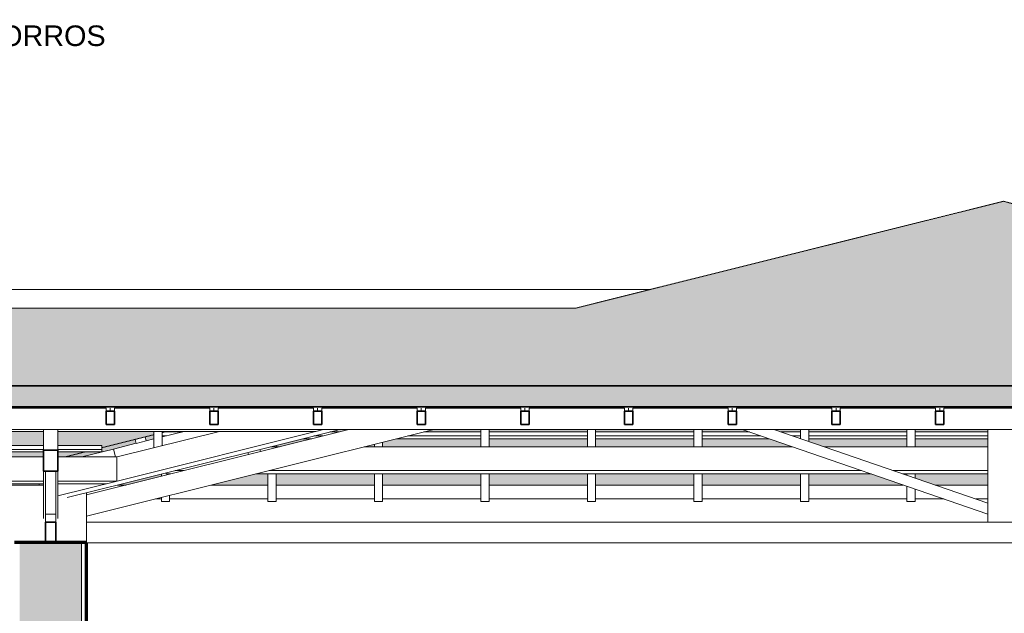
# Model space of a CAD drawing. Header units: millimetres. Extents: x -32613 to 52917, y -2150 to 8528.
# Tile 10 of 256: x -6746 to -1964, y 4705 to 7591. Entities that reach past the tile are written whole.
import ezdxf

# ---------------------------------------------------------------- set-up
doc = ezdxf.new("R2010")
doc.units = ezdxf.units.MM
doc.linetypes.add('_Tracejado médio', pattern=[4, 3, -1])
for name, color, linetype, lineweight in [('A-GENM', 13, 'Continuous', 18), ('A-GLAZ-CWMG', 51, 'Continuous', 18), ('A-ROOF', 132, 'Continuous', 25), ('A-ROOF-OTLN', 132, 'Continuous', 25), ('A-ROOF-PATT', 132, 'Continuous', 25), ('A-WALL', 113, 'Continuous', 25), ('A-WALL-PATT', 111, 'Continuous', 70), ('G-ANNO-TEXT', 231, 'Continuous', 9)]:
    doc.layers.add(name, color=color, linetype=linetype, lineweight=lineweight)
doc.styles.add('Arial_3', font='arial.ttf', dxfattribs={"height": 100})

# ---------------------------------------------------------------- blocks, each defined once
blk = doc.blocks.new('Rectangular Mullion - 6x12 cm-3934083-CORTE A - MANTER _ DEMOLIR')
at = {"layer": 'A-GLAZ-CWMG'}
blk.add_line((938.7, 5598.7), (-28513.7, 5598.7), dxfattribs=at)
blk = doc.blocks.new('Rectangular Mullion - 6x12 cm-3933961-CORTE A - MANTER _ DEMOLIR')
at = {"layer": 'A-GLAZ-CWMG'}
for p, q in [((-5576.7, 5491.5), (-5579.3, 5501.8)), ((-5637.5, 5487.3), (-5634.9, 5477)), ((-5634.9, 5477), (-5576.7, 5491.5))]:
    blk.add_line(p, q, dxfattribs=at)
blk = doc.blocks.new('Rectangular Mullion - 6x12 cm-3933646-CORTE A - MANTER _ DEMOLIR')
at = {"layer": 'A-GLAZ-CWMG'}
for p, q in [((-5307.1, 5589.6), (-5270.4, 5598.7)), ((-10411.1, 5589.6), (-6631.1, 5589.6)), ((-6561.1, 5589.6), (-5307.1, 5589.6))]:
    blk.add_line(p, q, dxfattribs=at)
blk = doc.blocks.new('Rectangular Mullion - 2x5 cm-4253631-CORTE A - MANTER _ DEMOLIR')
at = {"layer": 'A-GLAZ-CWMG'}
for p, q in [((-6184.7, 5550.8), (-6179.8, 5531.4)), ((-6131.3, 5543.6), (-6136.2, 5563)), ((-6179.8, 5531.4), (-6131.3, 5543.6))]:
    blk.add_line(p, q, dxfattribs=at)
blk = doc.blocks.new('Rectangular Mullion - 2x5 cm-4253648-CORTE A - MANTER _ DEMOLIR')
at = {"layer": 'A-GLAZ-CWMG'}
for p, q in [((-6326, 5701.8), (-6789.5, 5701.8)), ((-5822.5, 5701.8), (-6286, 5701.8)), ((-5319, 5701.8), (-5782.5, 5701.8)), ((-4815.5, 5701.8), (-5279, 5701.8)), ((-4312, 5701.8), (-4775.5, 5701.8)), ((-3808.5, 5701.8), (-4272, 5701.8)), ((-3305, 5701.8), (-3768.5, 5701.8)), ((-2801.5, 5701.8), (-3265, 5701.8)), ((-2298, 5701.8), (-2761.5, 5701.8)), ((-1794.5, 5701.8), (-2258, 5701.8))]:
    blk.add_line(p, q, dxfattribs=at)
blk = doc.blocks.new('Rectangular Mullion - 2x5 cm-4253661-CORTE A - MANTER _ DEMOLIR')
at = {"layer": 'A-GLAZ-CWMG'}
for p, q in [((-6095.3, 5567.4), (-6095.3, 5573.2)), ((-6095.3, 5553.9), (-6095.3, 5567.4)), ((-6094.4, 5567.4), (-6095.3, 5567.4)), ((-6095.3, 5553.9), (-6094.4, 5553.9)), ((-6041.4, 5586.7), (-5959, 5586.7)), ((-5371, 5553.9), (-5327.1, 5553.9)), ((-5273.2, 5567.4), (-5317.1, 5567.4)), ((-5240, 5586.7), (-5196.1, 5586.7)), ((-4914.8, 5553.9), (-4506.2, 5553.9)), ((-4506.2, 5567.4), (-4860.9, 5567.4)), ((-4783.8, 5586.7), (-4506.2, 5586.7)), ((-4466.2, 5586.7), (-3988.8, 5586.7)), ((-3988.8, 5567.4), (-4466.2, 5567.4)), ((-4466.2, 5553.9), (-3988.8, 5553.9)), ((-3948.8, 5586.7), (-3471.4, 5586.7)), ((-3471.4, 5567.4), (-3948.8, 5567.4)), ((-3948.8, 5553.9), (-3471.4, 5553.9)), ((-3431.4, 5586.7), (-3202.2, 5586.7)), ((-3146.3, 5567.4), (-3431.4, 5567.4)), ((-3431.4, 5553.9), (-3107.1, 5553.9)), ((-3048.6, 5586.7), (-2954.1, 5586.7)), ((-2954.1, 5567.4), (-2992.7, 5567.4)), ((-2914.1, 5586.7), (-2436.7, 5586.7)), ((-2436.7, 5567.4), (-2914.1, 5567.4)), ((-2914.1, 5553.9), (-2436.7, 5553.9)), ((-2396.7, 5586.7), (-2043.8, 5586.7)), ((-2043.8, 5567.4), (-2396.7, 5567.4)), ((-2396.7, 5553.9), (-2043.8, 5553.9))]:
    blk.add_line(p, q, dxfattribs=at)
blk = doc.blocks.new('Rectangular Mullion - 2x5 cm-4253676-CORTE A - MANTER _ DEMOLIR')
at = {"layer": 'A-GLAZ-CWMG'}
for p, q in [((-7071, 5520.9), (-6631.1, 5520.9)), ((-6631.1, 5501.4), (-7071, 5501.4)), ((-6561.1, 5520.9), (-6346.8, 5520.9)), ((-6346.8, 5501.4), (-6561.1, 5501.4)), ((-6346.8, 5520.9), (-6346.8, 5501.4)), ((-6346.8, 5501.4), (-6346.8, 5490.8)), ((-7071, 5490.8), (-6631.1, 5490.8)), ((-6561.1, 5490.8), (-6346.8, 5490.8))]:
    blk.add_line(p, q, dxfattribs=at)
blk = doc.blocks.new('Rectangular Mullion - 4x6_3-3931011-CORTE A - MANTER _ DEMOLIR')
at = {"layer": 'A-GLAZ-CWMG'}
for p, q in [((-26969.2, 5701.9), (-26969.2, 5687.9)), ((-26949.2, 5687.9), (-26949.2, 5701.9)), ((-26929.2, 5687.9), (-26929.2, 5701.9))]:
    blk.add_line(p, q, dxfattribs=at)
at = {"layer": 'A-GLAZ-CWMG', "lineweight": 35}
for p, q in [((-26949.2, 5687.9), (-26969.2, 5687.9)), ((-26969.2, 5687.9), (-26969.2, 5623.4)), ((-26929.2, 5687.9), (-26949.2, 5687.9)), ((-26929.2, 5623.4), (-26929.2, 5687.9)), ((-26969.2, 5623.4), (-26929.2, 5623.4))]:
    blk.add_line(p, q, dxfattribs=at)
blk = doc.blocks.new('Rectangular Mullion - 4x6_3-3931012-CORTE A - MANTER _ DEMOLIR')
at = {"layer": 'A-GLAZ-CWMG'}
for p, q in [((-3808.5, 5701.9), (-3808.5, 5687.9)), ((-3788.5, 5687.9), (-3788.5, 5701.9)), ((-3768.5, 5687.9), (-3768.5, 5701.9))]:
    blk.add_line(p, q, dxfattribs=at)
at = {"layer": 'A-GLAZ-CWMG', "lineweight": 35}
for p, q in [((-3788.5, 5687.9), (-3808.5, 5687.9)), ((-3808.5, 5687.9), (-3808.5, 5623.4)), ((-3768.5, 5687.9), (-3788.5, 5687.9)), ((-3768.5, 5623.4), (-3768.5, 5687.9)), ((-3808.5, 5623.4), (-3768.5, 5623.4))]:
    blk.add_line(p, q, dxfattribs=at)
blk = doc.blocks.new('Rectangular Mullion - 4x6_3-3931013-CORTE A - MANTER _ DEMOLIR')
at = {"layer": 'A-GLAZ-CWMG'}
for p, q in [((-3305, 5701.9), (-3305, 5687.9)), ((-3285, 5687.9), (-3285, 5701.9)), ((-3265, 5687.9), (-3265, 5701.9))]:
    blk.add_line(p, q, dxfattribs=at)
at = {"layer": 'A-GLAZ-CWMG', "lineweight": 35}
for p, q in [((-3285, 5687.9), (-3305, 5687.9)), ((-3305, 5687.9), (-3305, 5623.4)), ((-3265, 5687.9), (-3285, 5687.9)), ((-3265, 5623.4), (-3265, 5687.9)), ((-3305, 5623.4), (-3265, 5623.4))]:
    blk.add_line(p, q, dxfattribs=at)
blk = doc.blocks.new('Rectangular Mullion - 4x6_3-3931014-CORTE A - MANTER _ DEMOLIR')
at = {"layer": 'A-GLAZ-CWMG'}
for p, q in [((-2801.5, 5701.9), (-2801.5, 5687.9)), ((-2781.5, 5687.9), (-2781.5, 5701.9)), ((-2761.5, 5687.9), (-2761.5, 5701.9))]:
    blk.add_line(p, q, dxfattribs=at)
at = {"layer": 'A-GLAZ-CWMG', "lineweight": 35}
for p, q in [((-2781.5, 5687.9), (-2801.5, 5687.9)), ((-2801.5, 5687.9), (-2801.5, 5623.4)), ((-2761.5, 5687.9), (-2781.5, 5687.9)), ((-2761.5, 5623.4), (-2761.5, 5687.9)), ((-2801.5, 5623.4), (-2761.5, 5623.4))]:
    blk.add_line(p, q, dxfattribs=at)
blk = doc.blocks.new('Rectangular Mullion - 4x6_3-3931015-CORTE A - MANTER _ DEMOLIR')
at = {"layer": 'A-GLAZ-CWMG'}
for p, q in [((-2298, 5701.9), (-2298, 5687.9)), ((-2278, 5687.9), (-2278, 5701.9)), ((-2258, 5687.9), (-2258, 5701.9))]:
    blk.add_line(p, q, dxfattribs=at)
at = {"layer": 'A-GLAZ-CWMG', "lineweight": 35}
for p, q in [((-2278, 5687.9), (-2298, 5687.9)), ((-2298, 5687.9), (-2298, 5623.4)), ((-2258, 5687.9), (-2278, 5687.9)), ((-2258, 5623.4), (-2258, 5687.9)), ((-2298, 5623.4), (-2258, 5623.4))]:
    blk.add_line(p, q, dxfattribs=at)
blk = doc.blocks.new('Rectangular Mullion - 4x6_3-3931043-CORTE A - MANTER _ DEMOLIR')
at = {"layer": 'A-GLAZ-CWMG'}
for p, q in [((-2436.7, 5514.5), (-2436.7, 5598.7)), ((-2396.7, 5514.5), (-2396.7, 5598.7)), ((-2436.7, 5376), (-2436.7, 5382.8)), ((-2396.7, 5362.2), (-2396.7, 5382.8)), ((-2436.7, 5248.9), (-2436.7, 5323.1)), ((-2396.7, 5248.9), (-2396.7, 5309.3)), ((-2396.7, 5248.9), (-2436.7, 5248.9))]:
    blk.add_line(p, q, dxfattribs=at)
blk = doc.blocks.new('Rectangular Mullion - 4x6_3-3931044-CORTE A - MANTER _ DEMOLIR')
at = {"layer": 'A-GLAZ-CWMG'}
for p, q in [((-2954.1, 5554.1), (-2954.1, 5598.7)), ((-2914.1, 5540.3), (-2914.1, 5598.7)), ((-2954.1, 5248.9), (-2954.1, 5382.8)), ((-2914.1, 5248.9), (-2914.1, 5382.8)), ((-2914.1, 5248.9), (-2954.1, 5248.9))]:
    blk.add_line(p, q, dxfattribs=at)
blk = doc.blocks.new('Rectangular Mullion - 4x6_3-3931045-CORTE A - MANTER _ DEMOLIR')
at = {"layer": 'A-GLAZ-CWMG'}
for p, q in [((-3471.4, 5514.5), (-3471.4, 5598.7)), ((-3431.4, 5514.5), (-3431.4, 5598.7)), ((-3471.4, 5248.9), (-3471.4, 5382.8)), ((-3431.4, 5248.9), (-3431.4, 5382.8)), ((-3431.4, 5248.9), (-3471.4, 5248.9))]:
    blk.add_line(p, q, dxfattribs=at)
blk = doc.blocks.new('Rectangular Mullion - 4x6_3-3931046-CORTE A - MANTER _ DEMOLIR')
at = {"layer": 'A-GLAZ-CWMG'}
for p, q in [((-3988.8, 5514.5), (-3988.8, 5598.7)), ((-3948.8, 5514.5), (-3948.8, 5598.7)), ((-3988.8, 5248.9), (-3988.8, 5382.8)), ((-3948.8, 5248.9), (-3948.8, 5382.8)), ((-3948.8, 5248.9), (-3988.8, 5248.9))]:
    blk.add_line(p, q, dxfattribs=at)
blk = doc.blocks.new('Rectangular Mullion - 4x6_3-3931047-CORTE A - MANTER _ DEMOLIR')
at = {"layer": 'A-GLAZ-CWMG'}
for p, q in [((-4506.2, 5514.5), (-4506.2, 5598.7)), ((-4466.2, 5514.5), (-4466.2, 5598.7)), ((-4506.2, 5248.9), (-4506.2, 5382.8)), ((-4466.2, 5248.9), (-4466.2, 5382.8)), ((-4466.2, 5248.9), (-4506.2, 5248.9))]:
    blk.add_line(p, q, dxfattribs=at)
blk = doc.blocks.new('Rectangular Mullion - 4x6_3-3925268-CORTE A - MANTER _ DEMOLIR')
at = {"layer": 'A-GLAZ-CWMG'}
for p, q in [((-5023.5, 5514.5), (-5023.5, 5526.7)), ((-4983.5, 5514.5), (-4983.5, 5536.7)), ((-5023.5, 5248.9), (-5023.5, 5382.8)), ((-4983.5, 5248.9), (-4983.5, 5382.8)), ((-4983.5, 5248.9), (-5023.5, 5248.9))]:
    blk.add_line(p, q, dxfattribs=at)
blk = doc.blocks.new('Rectangular Mullion - 4x6_3-3925269-CORTE A - MANTER _ DEMOLIR')
at = {"layer": 'A-GLAZ-CWMG'}
for p, q in [((-5500.9, 5514.5), (-5500.9, 5521.4)), ((-5540.9, 5248.9), (-5540.9, 5382.8)), ((-5500.9, 5248.9), (-5500.9, 5382.8)), ((-5500.9, 5248.9), (-5540.9, 5248.9))]:
    blk.add_line(p, q, dxfattribs=at)
blk = doc.blocks.new('Rectangular Mullion - 4x6_3-3925270-CORTE A - MANTER _ DEMOLIR')
at = {"layer": 'A-GLAZ-CWMG'}
for p, q in [((-6038.2, 5568.2), (-6054.4, 5568.2)), ((-6032.8, 5568.2), (-6038.2, 5568.2)), ((-6058.2, 5371.1), (-6058.2, 5382.1)), ((-6018.2, 5381.1), (-6018.2, 5382.8)), ((-6058.2, 5248.9), (-6058.2, 5268.1)), ((-6018.2, 5248.9), (-6018.2, 5278.1)), ((-6018.2, 5248.9), (-6058.2, 5248.9))]:
    blk.add_line(p, q, dxfattribs=at)
blk = doc.blocks.new('Rectangular Mullion - 4x6_3-3931055-CORTE A - MANTER _ DEMOLIR')
at = {"layer": 'A-GLAZ-CWMG'}
blk.add_line((-6445.1, 5465.1), (-6290.4, 5503.8), dxfattribs=at)
blk = doc.blocks.new('Rectangular Mullion - 4x6_3-3931056-CORTE A - MANTER _ DEMOLIR')
at = {"layer": 'A-GLAZ-CWMG'}
for p, q in [((-6131.3, 5543.6), (-6094.4, 5552.8)), ((-6054.4, 5562.8), (-5947.4, 5589.6)), ((-6290.4, 5503.8), (-6179.8, 5531.5)), ((-6280.7, 5465.1), (-6290.4, 5503.8))]:
    blk.add_line(p, q, dxfattribs=at)
blk = doc.blocks.new('Rectangular Mullion - 4x6_3-3931062-CORTE A - MANTER _ DEMOLIR')
at = {"layer": 'A-GLAZ-CWMG'}
for p, q in [((-6094.4, 5510), (-6094.4, 5589.6)), ((-6054.4, 5520), (-6054.4, 5589.6))]:
    blk.add_line(p, q, dxfattribs=at)
blk = doc.blocks.new('Rectangular Mullion - 6x12 cm 2-4082023-CORTE A - MANTER _ DEMOLIR')
at = {"layer": 'A-GLAZ-CWMG'}
for p, q in [((-5270.4, 5598.7), (-6266.4, 5349.7)), ((-6220.7, 5341.5), (-5203, 5595.9)), ((-5776.2, 5589.6), (-6266.4, 5467))]:
    blk.add_line(p, q, dxfattribs=at)
blk = doc.blocks.new('Rectangular Mullion - 6x12 cm-4090282-CORTE A - MANTER _ DEMOLIR')
at = {"layer": 'A-GLAZ-CWMG'}
for p, q in [((-10411.1, 5465.1), (-6631.1, 5465.1)), ((-6561.1, 5465.1), (-6273.9, 5465.1)), ((-6273.9, 5347.9), (-6273.9, 5465.1)), ((-6631.1, 5347.9), (-10411.1, 5347.9)), ((-10411.1, 5335.1), (-6631.1, 5335.1)), ((-6273.9, 5347.9), (-6561.1, 5347.9)), ((-6561.1, 5335.1), (-6324.8, 5335.1)), ((-6324.8, 5335.1), (-6273.9, 5347.9))]:
    blk.add_line(p, q, dxfattribs=at)
blk = doc.blocks.new('Rectangular Mullion - 6x12 cm-3933675-CORTE A - MANTER _ DEMOLIR')
at = {"layer": 'A-GLAZ-CWMG'}
for p, q in [((-5528.7, 5514.5), (-5484.8, 5514.5)), ((-5072.5, 5514.5), (-2992.6, 5514.5)), ((-2839, 5514.5), (-2043.8, 5514.5)), ((-6035, 5382.8), (-6035, 5387.9)), ((-6035, 5382.8), (-6011.8, 5382.8)), ((-5947.1, 5398.9), (-5990.9, 5398.9)), ((-5599.5, 5382.8), (-2610, 5382.8)), ((-2657, 5398.9), (-5534.7, 5398.9)), ((-2043.8, 5398.9), (-2503.4, 5398.9)), ((-2456.4, 5382.8), (-2043.8, 5382.8))]:
    blk.add_line(p, q, dxfattribs=at)
blk = doc.blocks.new('tesoura1 - tesoura-4027799-CORTE A - MANTER _ DEMOLIR')
at = {"layer": 'A-GENM'}
for p, q in [((-6421.1, 5177.3), (-4735.5, 5598.7)), ((-5147.8, 5598.7), (-5576.7, 5491.5)), ((-3237.3, 5598.7), (-2043.8, 5187.8)), ((-2043.8, 5240.7), (-3083.7, 5598.7)), ((-2043.8, 5598.7), (-2043.8, 5147.8)), ((-5634.9, 5477), (-6421.1, 5280.4)), ((-2043.8, 5187.8), (-2043.8, 5240.7)), ((2257.2, 5147.8), (-6421.1, 5147.8)), ((-2043.8, 5147.8), (-1893.8, 5147.8)), ((-6421.1, 5047.8), (-1701.1, 5047.8))]:
    blk.add_line(p, q, dxfattribs=at)
blk = doc.blocks.new('tesoura2 - tesoura-4027960-CORTE A - MANTER _ DEMOLIR')
at = {"layer": 'A-GENM'}
for p, q in [((-6631.1, 5498.5), (-6631.1, 5598.7)), ((-6561.1, 5598.7), (-6561.1, 5498.5)), ((-6631.1, 5165.5), (-6631.1, 5396.2)), ((-6621.1, 5187.8), (-6621.1, 5396.2)), ((-6571.1, 5396.2), (-6571.1, 5187.8)), ((-6561.1, 5396.2), (-6561.1, 5165.5)), ((-6571.1, 5187.8), (-6621.1, 5187.8)), ((-6621.1, 5147.8), (-6621.1, 5187.8)), ((-6571.1, 5187.8), (-6571.1, 5147.8))]:
    blk.add_line(p, q, dxfattribs=at)
at = {"layer": 'A-GENM', "lineweight": 35}
for p, q in [((-6631.1, 5498.5), (-6631.1, 5396.2)), ((-6561.1, 5498.5), (-6631.1, 5498.5)), ((-6561.1, 5396.2), (-6561.1, 5498.5)), ((-6631.1, 5396.2), (-6561.1, 5396.2)), ((-6621.1, 5147.8), (-6621.1, 5047.8)), ((-6571.1, 5147.8), (-6621.1, 5147.8)), ((-6571.1, 5047.8), (-6571.1, 5147.8)), ((-6621.1, 5047.8), (-6571.1, 5047.8))]:
    blk.add_line(p, q, dxfattribs=at)
blk = doc.blocks.new('Rectangular Mullion - 6x12 cm 2-4082029-CORTE A - MANTER _ DEMOLIR')
at = {"layer": 'A-GLAZ-CWMG'}
for p, q in [((-6266.4, 5467), (-6273.9, 5465.1)), ((-6651.3, 5335.1), (-6651.3, 5328.7)), ((-6266.4, 5349.7), (-6561.1, 5276.1)), ((-6515.2, 5267.9), (-6220.7, 5341.5))]:
    blk.add_line(p, q, dxfattribs=at)
blk = doc.blocks.new('Rectangular Mullion - 6x12 cm-4082020-CORTE A - MANTER _ DEMOLIR')
at = {"layer": 'A-GLAZ-CWMG'}
blk.add_line((-6651.3, 5328.7), (-6651.3, 5335.1), dxfattribs=at)

msp = doc.modelspace()

# ---------------------------------------------------------------- hatches: boundary and pattern name
at = {"layer": 'A-ROOF-PATT'}
msp.add_hatch(color=254, dxfattribs=at).paths.add_polyline_path([(1355.299, 5810.779), (-1968.026, 6708.077), (-4043.835, 6189.125), (-27444.816, 6189.197), (-28958.488, 5810.779), (874.507, 5810.779)], flags=0)
at = {"layer": 'A-ROOF-PATT', "lineweight": 18}
msp.add_hatch(color=21, dxfattribs=at).paths.add_polyline_path([(-30474.495, 5328.7), (-28955.483, 5708.453), (1350.653, 5708.453), (2757.885, 5328.765), (2783.885, 5425.061), (1355.299, 5810.779), (-28958.488, 5810.779), (-30500.78, 5425.206), (-30476.653, 5328.7)], flags=0)
at = {"layer": 'A-ROOF-PATT'}
h = msp.add_hatch(color=254, dxfattribs=at)
h.paths.add_polyline_path([(2743.21, 5328.765), (2756.905, 5328.765), (2329.254, 5444.231), (2329.254, 5424.972), (2323.932, 5424.972), (2680.252, 5328.765)], flags=0)
h.paths.add_polyline_path([(-6271.607, 5328.765), (-6226.566, 5329.055), (-6058.241, 5371.137), (-6058.241, 5382.106), (-6266.442, 5330.056)], flags=0)
h.paths.add_polyline_path([(-5815.417, 5328.765), (-5540.88, 5328.765), (-5540.88, 5382.756), (-5599.452, 5382.756), (-5764.493, 5341.496)], flags=0)
h.paths.add_polyline_path([(-5500.88, 5328.765), (-5023.518, 5328.765), (-5023.518, 5382.756), (-5500.88, 5382.756)], flags=0)
h.paths.add_polyline_path([(-4983.518, 5328.765), (-4506.156, 5328.765), (-4506.156, 5382.756), (-4983.518, 5382.756)], flags=0)
h.paths.add_polyline_path([(-4466.156, 5328.765), (-3988.795, 5328.765), (-3988.795, 5382.756), (-4466.156, 5382.756)], flags=0)
h.paths.add_polyline_path([(-3948.795, 5328.765), (-3471.433, 5328.765), (-3471.433, 5382.756), (-3948.795, 5382.756)], flags=0)
h.paths.add_polyline_path([(-3431.433, 5328.765), (-2954.072, 5328.765), (-2954.072, 5382.756), (-3431.433, 5382.756)], flags=0)
h.paths.add_polyline_path([(-2914.072, 5328.765), (-2453.219, 5328.765), (-2610.022, 5382.756), (-2914.072, 5382.756)], flags=0)
h.paths.add_polyline_path([(-2299.642, 5328.765), (-2043.759, 5328.765), (-2043.759, 5382.756), (-2396.71, 5382.756), (-2396.71, 5362.188)], flags=0)
h.paths.add_polyline_path([(1586.825, 5328.765), (1386.857, 5382.756), (1224.821, 5382.756), (1224.821, 5328.765), (1472.492, 5328.765)], flags=0)
h.paths.add_polyline_path([(-1879.349, 5328.765), (-1637.876, 5328.765), (-1481.074, 5382.756), (-1879.349, 5382.756)], flags=0)
h.paths.add_polyline_path([(-1484.298, 5328.765), (-1401.987, 5328.765), (-1401.987, 5357.107)], flags=0)
h.paths.add_polyline_path([(-1361.987, 5328.765), (-884.625, 5328.765), (-884.625, 5382.756), (-1327.496, 5382.756), (-1361.987, 5370.88)], flags=0)
h.paths.add_polyline_path([(1184.821, 5328.765), (1184.821, 5382.756), (707.459, 5382.756), (707.459, 5328.765), (1173.499, 5328.765)], flags=0)
h.paths.add_polyline_path([(-844.625, 5328.765), (-367.264, 5328.765), (-367.264, 5382.756), (-844.625, 5382.756)], flags=0)
h.paths.add_polyline_path([(-327.264, 5328.765), (150.098, 5328.765), (150.098, 5382.756), (-327.264, 5382.756)], flags=0)
h.paths.add_polyline_path([(190.098, 5328.765), (667.459, 5328.765), (667.459, 5382.756), (190.098, 5382.756)], flags=0)
h.paths.add_polyline_path([(-2436.71, 5375.961), (-2436.71, 5382.756), (-2456.444, 5382.756)], flags=0)
h.paths.add_polyline_path([(-6018.241, 5381.137), (-6011.762, 5382.756), (-6018.241, 5382.756)], flags=0)
h.paths.add_polyline_path([(2279.322, 5457.712), (1851.671, 5573.178), (1851.671, 5553.919), (1846.349, 5553.919), (2202.669, 5457.712)], flags=0)
h.paths.add_polyline_path([(-6527.511, 5465.128), (-6445.128, 5465.128), (-6179.811, 5531.458), (-6184.657, 5550.842), (-6346.806, 5510.304), (-6346.806, 5490.759), (-6424.987, 5490.759), (-6520.041, 5466.996)], flags=0)
h.paths.add_polyline_path([(-4466.156, 5514.49), (-3988.795, 5514.49), (-3988.795, 5553.919), (-4466.156, 5553.919)], flags=0)
h.paths.add_polyline_path([(-1879.349, 5514.49), (-1401.987, 5514.49), (-1401.987, 5553.919), (-1879.349, 5553.919)], flags=0)
h.paths.add_polyline_path([(555.029, 5514.49), (667.459, 5514.49), (667.459, 5553.919), (190.098, 5553.919), (190.098, 5514.49), (276.521, 5514.49)], flags=0)
h.paths.add_polyline_path([(-3948.795, 5514.49), (-3471.433, 5514.49), (-3471.433, 5553.919), (-3948.795, 5553.919)], flags=0)
h.paths.add_polyline_path([(-4506.156, 5514.49), (-4506.156, 5553.919), (-4914.801, 5553.919), (-4983.518, 5536.74), (-4983.518, 5514.49), (-4507.359, 5514.49)], flags=0)
h.paths.add_polyline_path([(-2043.759, 5514.49), (-2043.759, 5553.919), (-2396.71, 5553.919), (-2396.71, 5514.49), (-2115.419, 5514.49)], flags=0)
h.paths.add_polyline_path([(707.459, 5514.49), (898.955, 5514.49), (752.921, 5553.919), (707.459, 5553.919)], flags=0)
h.paths.add_polyline_path([(-327.264, 5514.49), (150.098, 5514.49), (150.098, 5553.919), (-327.264, 5553.919)], flags=0)
h.paths.add_polyline_path([(-5023.518, 5514.49), (-5023.518, 5526.74), (-5072.518, 5514.49)], flags=0)
h.paths.add_polyline_path([(-3311.389, 5514.49), (-2992.603, 5514.49), (-3107.114, 5553.919), (-3431.433, 5553.919), (-3431.433, 5514.49)], flags=0)
h.paths.add_polyline_path([(-1361.987, 5514.49), (-1098.492, 5514.49), (-983.981, 5553.919), (-1361.987, 5553.919)], flags=0)
h.paths.add_polyline_path([(-367.264, 5514.49), (-367.264, 5553.919), (-830.404, 5553.919), (-844.625, 5549.022), (-844.625, 5514.49), (-620.456, 5514.49)], flags=0)
h.paths.add_polyline_path([(-944.914, 5514.49), (-884.625, 5514.49), (-884.625, 5535.249), (-919.449, 5523.258)], flags=0)
h.paths.add_polyline_path([(-5500.88, 5514.49), (-5484.828, 5514.49), (-5327.111, 5553.919), (-5370.99, 5553.919), (-5500.88, 5521.447)], flags=0)
h.paths.add_polyline_path([(-2436.71, 5514.49), (-2436.71, 5553.919), (-2914.072, 5553.919), (-2914.072, 5540.33), (-2839.026, 5514.49), (-2713.404, 5514.49)], flags=0)
h.paths.add_polyline_path([(-6131.304, 5543.584), (-6094.392, 5552.812), (-6094.392, 5553.919), (-6095.311, 5553.919), (-6095.311, 5573.178), (-6136.15, 5562.968), (-6133.888, 5553.919)], flags=0)
h.paths.add_polyline_path([(-3988.795, 5586.66), (-3988.795, 5598.743), (-4466.156, 5598.743), (-4466.156, 5586.66), (-4208.367, 5586.66)], flags=0)
h.paths.add_polyline_path([(-4506.156, 5586.66), (-4506.156, 5598.743), (-4735.503, 5598.743), (-4783.838, 5586.66), (-4507.359, 5586.66)], flags=0)
h.paths.add_polyline_path([(-327.264, 5586.66), (150.098, 5586.66), (150.098, 5598.743), (-327.264, 5598.743)], flags=0)
h.paths.add_polyline_path([(-3948.795, 5586.66), (-3471.433, 5586.66), (-3471.433, 5598.743), (-3948.795, 5598.743)], flags=0)
h.paths.add_polyline_path([(-367.264, 5586.66), (-367.264, 5598.743), (-700.224, 5598.743), (-735.317, 5586.66), (-620.456, 5586.66)], flags=0)
h.paths.add_polyline_path([(631.659, 5586.66), (586.905, 5598.743), (190.098, 5598.743), (190.098, 5586.66), (597.484, 5586.66)], flags=0)
h.paths.add_polyline_path([(-888.895, 5586.66), (-884.625, 5588.13), (-884.625, 5598.743), (-1361.987, 5598.743), (-1361.987, 5586.66), (-919.449, 5586.66)], flags=0)
h.paths.add_polyline_path([(1760.663, 5586.66), (1763.454, 5596.997), (1374.088, 5702.126), (1374.088, 5682.866), (1368.766, 5682.866), (1716.786, 5588.901), (1742.182, 5588.901), (1742.182, 5586.66), (1758.241, 5586.66)], flags=0)
h.paths.add_polyline_path([(-3431.433, 5586.66), (-3202.2, 5586.66), (-3237.294, 5598.743), (-3431.433, 5598.743)], flags=0)
h.paths.add_polyline_path([(-1401.987, 5586.66), (-1401.987, 5598.743), (-1879.349, 5598.743), (-1879.349, 5586.66), (-1517.434, 5586.66)], flags=0)
h.paths.add_polyline_path([(-3048.623, 5586.66), (-2954.072, 5586.66), (-2954.072, 5598.743), (-3083.716, 5598.743)], flags=0)
h.paths.add_polyline_path([(-6041.385, 5586.66), (-5959.002, 5586.66), (-5947.406, 5589.559), (-6029.788, 5589.559), (-6035.013, 5588.253)], flags=0)
h.paths.add_polyline_path([(-5240.027, 5586.66), (-5196.148, 5586.66), (-5147.814, 5598.743), (-5202.988, 5598.743), (-5202.988, 5595.92)], flags=0)
h.paths.add_polyline_path([(-2043.759, 5586.66), (-2043.759, 5598.743), (-2396.71, 5598.743), (-2396.71, 5586.66), (-2115.419, 5586.66)], flags=0)
h.paths.add_polyline_path([(-2914.072, 5586.66), (-2436.71, 5586.66), (-2436.71, 5598.743), (-2914.072, 5598.743)], flags=0)
h = msp.add_hatch(color=254, dxfattribs=at)
h.paths.add_polyline_path([(-10120.936, 5465.128), (-9652.618, 5465.128), (-9652.618, 5490.759), (-10120.936, 5490.759)], flags=0)
h.paths.add_polyline_path([(-10160.936, 5465.128), (-10160.936, 5490.759), (-10411.115, 5490.759), (-10411.115, 5465.128), (-10188.218, 5465.128)], flags=0)
h.paths.add_polyline_path([(-9291.24, 5465.128), (-9144.3, 5465.128), (-9144.3, 5490.759), (-9612.618, 5490.759), (-9612.618, 5465.128)], flags=0)
h.paths.add_polyline_path([(-13149.513, 5465.128), (-12702.526, 5465.128), (-12702.526, 5490.759), (-13170.844, 5490.759), (-13170.844, 5469.608)], flags=0)
h.paths.add_polyline_path([(-9104.3, 5465.128), (-8635.982, 5465.128), (-8635.982, 5490.759), (-9104.3, 5490.759)], flags=0)
h.paths.add_polyline_path([(-12662.526, 5465.128), (-12194.208, 5465.128), (-12194.208, 5490.759), (-12662.526, 5490.759)], flags=0)
h.paths.add_polyline_path([(-10481.115, 5465.128), (-10481.115, 5490.759), (-10629.254, 5490.759), (-10629.254, 5465.128), (-10487.21, 5465.128)], flags=0)
h.paths.add_polyline_path([(-6561.115, 5465.128), (-6527.511, 5465.128), (-6424.987, 5490.759), (-6561.115, 5490.759), (-6561.115, 5466.996)], flags=0)
h.paths.add_polyline_path([(-8595.982, 5465.128), (-8127.664, 5465.128), (-8127.664, 5490.759), (-8595.982, 5490.759)], flags=0)
h.paths.add_polyline_path([(-10669.254, 5465.128), (-10669.254, 5490.759), (-11137.572, 5490.759), (-11137.572, 5465.128), (-10786.203, 5465.128)], flags=0)
h.paths.add_polyline_path([(-12154.208, 5465.128), (-11685.89, 5465.128), (-11685.89, 5490.759), (-12154.208, 5490.759)], flags=0)
h.paths.add_polyline_path([(-6631.115, 5465.128), (-6631.115, 5490.759), (-7071.028, 5490.759), (-7071.028, 5465.128), (-6899.3, 5465.128)], flags=0)
h.paths.add_polyline_path([(-8087.664, 5465.128), (-7619.346, 5465.128), (-7619.346, 5490.759), (-8087.664, 5490.759)], flags=0)
h.paths.add_polyline_path([(-7579.346, 5465.128), (-7111.028, 5465.128), (-7111.028, 5490.759), (-7579.346, 5490.759)], flags=0)
h.paths.add_polyline_path([(-11645.89, 5465.128), (-11177.572, 5465.128), (-11177.572, 5490.759), (-11645.89, 5490.759)], flags=0)
h.paths.add_polyline_path([(-13210.844, 5478.008), (-13210.844, 5490.759), (-13271.565, 5490.759)], flags=0)
h.paths.add_polyline_path([(-13364.637, 5510.304), (-13364.637, 5520.905), (-13210.844, 5520.905), (-13210.844, 5589.559), (-13679.162, 5589.559), (-13679.162, 5576.355), (-13380.747, 5513.688)], flags=0)
h.paths.add_polyline_path([(-6346.806, 5510.304), (-6094.392, 5573.408), (-6094.392, 5589.559), (-6561.115, 5589.559), (-6561.115, 5520.905), (-6346.806, 5520.905)], flags=0)
h.paths.add_polyline_path([(-7111.028, 5520.905), (-7111.028, 5589.559), (-7579.346, 5589.559), (-7579.346, 5520.905), (-7198.292, 5520.905)], flags=0)
h.paths.add_polyline_path([(-10120.936, 5520.905), (-9652.618, 5520.905), (-9652.618, 5589.559), (-10120.936, 5589.559)], flags=0)
h.paths.add_polyline_path([(-11645.89, 5520.905), (-11177.572, 5520.905), (-11177.572, 5589.559), (-11645.89, 5589.559)], flags=0)
h.paths.add_polyline_path([(-11982.173, 5520.905), (-11685.89, 5520.905), (-11685.89, 5589.559), (-12154.208, 5589.559), (-12154.208, 5520.905)], flags=0)
h.paths.add_polyline_path([(-10188.218, 5520.905), (-10160.936, 5520.905), (-10160.936, 5589.559), (-10411.115, 5589.559), (-10411.115, 5520.905)], flags=0)
h.paths.add_polyline_path([(-9612.618, 5520.905), (-9144.3, 5520.905), (-9144.3, 5589.559), (-9612.618, 5589.559)], flags=0)
h.paths.add_polyline_path([(-7071.028, 5520.905), (-6631.115, 5520.905), (-6631.115, 5589.559), (-7071.028, 5589.559)], flags=0)
h.paths.add_polyline_path([(-10481.115, 5520.905), (-10481.115, 5589.559), (-10629.254, 5589.559), (-10629.254, 5520.905), (-10487.21, 5520.905)], flags=0)
h.paths.add_polyline_path([(-13170.844, 5520.905), (-12702.526, 5520.905), (-12702.526, 5589.559), (-13170.844, 5589.559)], flags=0)
h.paths.add_polyline_path([(-9104.3, 5520.905), (-8635.982, 5520.905), (-8635.982, 5589.559), (-9104.3, 5589.559)], flags=0)
h.paths.add_polyline_path([(-12194.208, 5520.905), (-12194.208, 5589.559), (-12662.526, 5589.559), (-12662.526, 5520.905), (-12281.166, 5520.905)], flags=0)
h.paths.add_polyline_path([(-10669.254, 5520.905), (-10669.254, 5589.559), (-11137.572, 5589.559), (-11137.572, 5520.905), (-10786.203, 5520.905)], flags=0)
h.paths.add_polyline_path([(-7619.346, 5520.905), (-7619.346, 5589.559), (-8087.664, 5589.559), (-8087.664, 5520.905)], flags=0)
h.paths.add_polyline_path([(-8595.982, 5520.905), (-8127.664, 5520.905), (-8127.664, 5589.559), (-8595.982, 5589.559)], flags=0)
h.paths.add_polyline_path([(-6054.392, 5583.408), (-6029.788, 5589.559), (-6054.392, 5589.559)], flags=0)
h.paths.add_polyline_path([(-13719.162, 5584.755), (-13719.162, 5589.559), (-13742.04, 5589.559)], flags=0)
at = {"layer": 'A-WALL-PATT'}
h = msp.add_hatch(color=256, dxfattribs=at)
h.paths.add_polyline_path([(-6446.115, 0), (-6446.115, 1030), (-6746.115, 1030), (-6746.115, 0)], flags=0)
h.paths.add_polyline_path([(-6446.115, 3630), (-6446.115, 5048.7), (-6746.115, 5048.7), (-6746.115, 3630)], flags=0)

# ---------------------------------------------------------------- linework, layer by layer
at = {"layer": 'A-ROOF', "color": 30, "linetype": '_Tracejado médio', "lineweight": 18}
for p, q in [((-4043.835, 6189.125), (-1968.026, 6708.077)), ((1355.299, 5810.779), (-1968.026, 6708.077)), ((-4043.835, 6189.125), (-16110.538, 6189.125)), ((-6094.392, 5573.408), (-6346.806, 5510.304)), ((-6029.788, 5589.559), (-6054.392, 5583.408)), ((-6424.987, 5490.759), (-6527.511, 5465.128)), ((-6271.607, 5328.765), (-6227.728, 5328.765)), ((-5815.417, 5328.765), (-5540.88, 5328.765)), ((-5500.88, 5328.765), (-5023.518, 5328.765)), ((-4983.518, 5328.765), (-4506.156, 5328.765)), ((-4466.156, 5328.765), (-3988.795, 5328.765)), ((-3948.795, 5328.765), (-3471.433, 5328.765)), ((-3431.433, 5328.765), (-2954.072, 5328.765)), ((-2914.072, 5328.765), (-2453.219, 5328.765)), ((-2299.642, 5328.765), (-2043.759, 5328.765))]:
    msp.add_line(p, q, dxfattribs=at)
at = {"layer": 'A-ROOF', "color": 40, "linetype": '_Tracejado médio', "lineweight": 35}
for p, q in [((1355.299, 5810.779), (-28958.488, 5810.779)), ((-28955.483, 5708.453), (1350.653, 5708.453))]:
    msp.add_line(p, q, dxfattribs=at)
at = {"layer": 'A-ROOF-OTLN', "lineweight": 18}
for p, q in [((-6086.617, 5260.965), (-6058.241, 5260.965)), ((-6018.241, 5260.965), (-5540.88, 5260.965)), ((-5500.88, 5260.965), (-5023.518, 5260.965)), ((-4983.518, 5260.965), (-4506.156, 5260.965)), ((-4466.156, 5260.965), (-3988.795, 5260.965)), ((-3948.795, 5260.965), (-3471.433, 5260.965)), ((-3431.433, 5260.965), (-2954.072, 5260.965)), ((-2914.072, 5260.965), (-2436.71, 5260.965)), ((-2396.71, 5260.965), (-2256.314, 5260.965)), ((-2102.737, 5260.965), (-2043.759, 5260.965))]:
    msp.add_line(p, q, dxfattribs=at)
at = {"layer": 'A-WALL', "lineweight": 18}
for p, q in [((-3682.735, 6279.4), (-6785.989, 6279.4)), ((-6631.115, 5328.7), (-10411.115, 5328.7)), ((-6421.115, 5291.388), (-6421.115, 5048.7)), ((-6446.115, 5048.7), (-6446.115, 3630)), ((-6423.615, 5048.7), (-6423.615, 3630))]:
    msp.add_line(p, q, dxfattribs=at)
at = {"layer": 'A-WALL', "lineweight": 70}
for p, q in [((-6421.115, 5048.7), (-6771.115, 5048.7)), ((-6421.115, 3630), (-6421.115, 5048.7))]:
    msp.add_line(p, q, dxfattribs=at)

# ---------------------------------------------------------------- block references
at = {"layer": 'A-GENM'}
for name in ['tesoura2 - tesoura-4027960-CORTE A - MANTER _ DEMOLIR', 'tesoura1 - tesoura-4027799-CORTE A - MANTER _ DEMOLIR']:
    msp.add_blockref(name, (0, 0), dxfattribs=at)
at = {"layer": 'A-GLAZ-CWMG'}
for name, p in [('Rectangular Mullion - 2x5 cm-4253648-CORTE A - MANTER _ DEMOLIR', (0, 0)), ('Rectangular Mullion - 6x12 cm-3934083-CORTE A - MANTER _ DEMOLIR', (0, 0)), ('Rectangular Mullion - 4x6_3-3931011-CORTE A - MANTER _ DEMOLIR', (20643.227, 0)), ('Rectangular Mullion - 4x6_3-3931011-CORTE A - MANTER _ DEMOLIR', (21146.72, 0)), ('Rectangular Mullion - 4x6_3-3931011-CORTE A - MANTER _ DEMOLIR', (21650.214, 0)), ('Rectangular Mullion - 4x6_3-3931011-CORTE A - MANTER _ DEMOLIR', (22153.707, 0)), ('Rectangular Mullion - 4x6_3-3931011-CORTE A - MANTER _ DEMOLIR', (22657.2, 0)), ('Rectangular Mullion - 4x6_3-3931012-CORTE A - MANTER _ DEMOLIR', (0, 0)), ('Rectangular Mullion - 4x6_3-3931013-CORTE A - MANTER _ DEMOLIR', (0, 0)), ('Rectangular Mullion - 4x6_3-3931014-CORTE A - MANTER _ DEMOLIR', (0, 0)), ('Rectangular Mullion - 4x6_3-3931015-CORTE A - MANTER _ DEMOLIR', (0, 0)), ('Rectangular Mullion - 6x12 cm-3933646-CORTE A - MANTER _ DEMOLIR', (0, 0)), ('Rectangular Mullion - 6x12 cm 2-4082023-CORTE A - MANTER _ DEMOLIR', (0, 0)), ('Rectangular Mullion - 4x6_3-3931047-CORTE A - MANTER _ DEMOLIR', (0, 0)), ('Rectangular Mullion - 4x6_3-3931046-CORTE A - MANTER _ DEMOLIR', (0, 0)), ('Rectangular Mullion - 4x6_3-3931045-CORTE A - MANTER _ DEMOLIR', (0, 0)), ('Rectangular Mullion - 4x6_3-3931044-CORTE A - MANTER _ DEMOLIR', (0, 0)), ('Rectangular Mullion - 4x6_3-3931043-CORTE A - MANTER _ DEMOLIR', (0, 0)), ('Rectangular Mullion - 4x6_3-3931056-CORTE A - MANTER _ DEMOLIR', (0, 0)), ('Rectangular Mullion - 2x5 cm-4253631-CORTE A - MANTER _ DEMOLIR', (0, 0)), ('Rectangular Mullion - 2x5 cm-4253661-CORTE A - MANTER _ DEMOLIR', (0, 0)), ('Rectangular Mullion - 4x6_3-3931062-CORTE A - MANTER _ DEMOLIR', (0, 0)), ('Rectangular Mullion - 4x6_3-3925270-CORTE A - MANTER _ DEMOLIR', (0, 0)), ('Rectangular Mullion - 2x5 cm-4253676-CORTE A - MANTER _ DEMOLIR', (0, 0)), ('Rectangular Mullion - 4x6_3-3931055-CORTE A - MANTER _ DEMOLIR', (0, 0)), ('Rectangular Mullion - 6x12 cm-3933675-CORTE A - MANTER _ DEMOLIR', (0, 0)), ('Rectangular Mullion - 6x12 cm-3933961-CORTE A - MANTER _ DEMOLIR', (0, 0)), ('Rectangular Mullion - 4x6_3-3925269-CORTE A - MANTER _ DEMOLIR', (0, 0)), ('Rectangular Mullion - 4x6_3-3925268-CORTE A - MANTER _ DEMOLIR', (0, 0)), ('Rectangular Mullion - 6x12 cm-4090282-CORTE A - MANTER _ DEMOLIR', (0, 0)), ('Rectangular Mullion - 6x12 cm 2-4082029-CORTE A - MANTER _ DEMOLIR', (0, 0)), ('Rectangular Mullion - 6x12 cm-4082020-CORTE A - MANTER _ DEMOLIR', (0, 0))]:
    msp.add_blockref(name, p, dxfattribs=at)

# ---------------------------------------------------------------- texts
at = {"layer": 'G-ANNO-TEXT', "color": 7, "insert": (-8028.367, 7562.515), "char_height": 100, "width": 2088.39594, "attachment_point": 1, "style": 'Arial_3'}
msp.add_mtext('REMOÇÃO DOS FORROS', dxfattribs=at)

doc.saveas('drawing.dxf')
